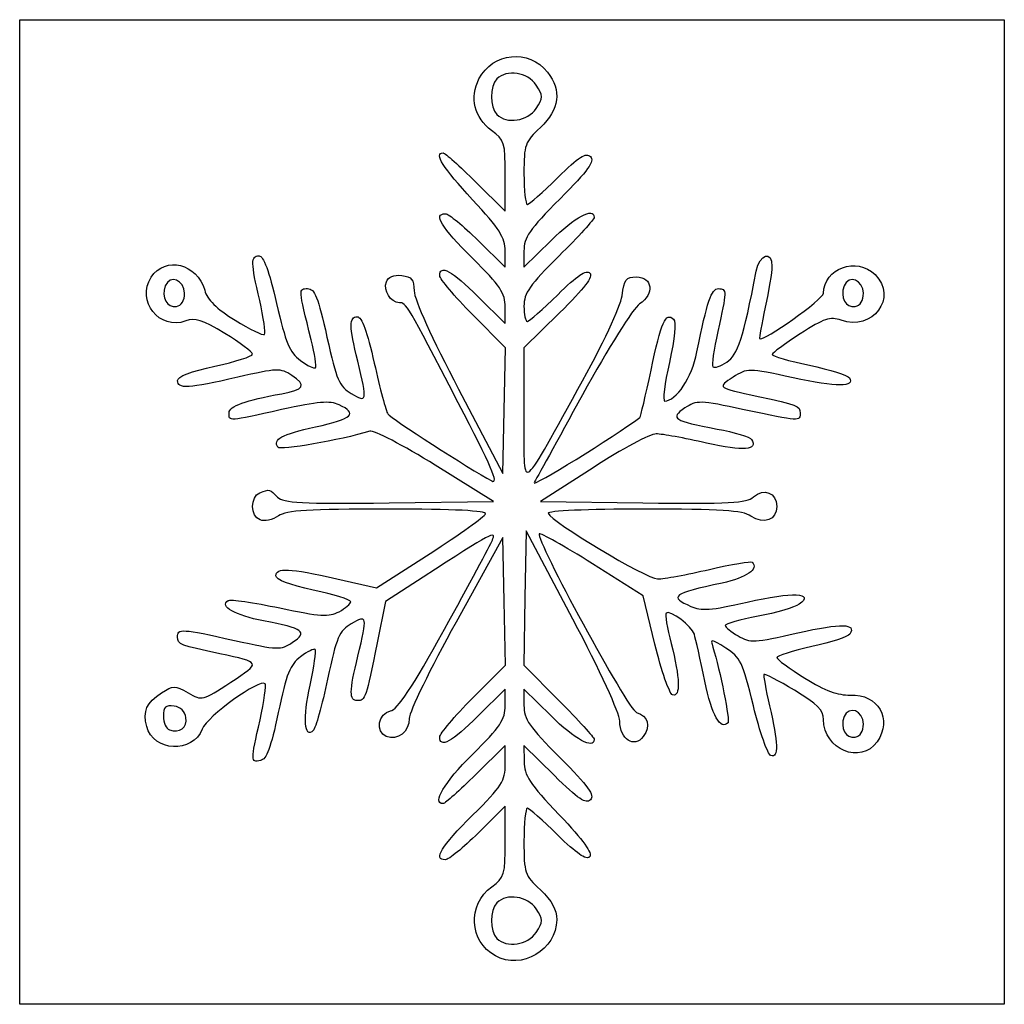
# Model space of a CAD drawing. Extents: x 0 to 2.2, y 0 to 2.2.
import ezdxf

# ---------------------------------------------------------------- set-up
doc = ezdxf.new("R2010")
doc.units = 0
doc.layers.add('Layer_1', color=7, linetype='CONTINUOUS')

msp = doc.modelspace()

# ---------------------------------------------------------------- linework, layer by layer
at = {"layer": 'Layer_1', "color": 7}
for points in [[(0.004564, 2.195436), (2.195436, 2.195436), (2.195436, 0.004564), (0.004564, 0.004564)], [(1.15362, 1.998025)], [(0.371412, 1.586567)], [(1.881829, 1.586567)], [(0.374566, 0.642581)], [(1.881828, 0.628234)], [(1.153619, 0.164692)], [(1.062952, 0.112183)]]:
    msp.add_lwpolyline(points, close=True, dxfattribs=at)
for points in [[(1.019568, 1.834261), (1.084952, 1.769457), (1.084952, 1.847927)], [(1.024756, 1.704077), (1.084954, 1.644508), (1.084796, 1.68064)], [(1.126619, 1.68041), (1.126619, 1.644508), (1.186817, 1.704077)], [(1.024756, 1.579077), (1.084954, 1.519508), (1.084954, 1.555919)], [(0.981209, 1.373172), (1.079744, 1.185821), (1.082666, 1.325733), (1.085587, 1.465645), (1.012354, 1.53937)], [(1.205588, 1.542846), (1.126619, 1.465399), (1.126619, 1.315331)], [(0.826588, 1.120219), (1.058894, 1.123022), (0.929365, 1.20384)], [(1.280251, 1.198544), (1.163367, 1.123023), (1.391339, 1.120212)], [(1.235613, 0.861532), (1.131827, 1.058366), (1.128925, 0.908934), (1.126024, 0.759503), (1.204447, 0.680617)], [(1.012343, 0.685835), (1.085567, 0.759551), (1.082654, 0.901502), (1.079744, 1.043453), (0.975578, 0.855092)], [(0.70995, 0.95133), (0.798492, 0.931213), (0.917989, 1.008006)], [(1.418017, 0.805629), (1.391708, 0.913725), (1.278753, 0.985014)], [(0.902372, 0.955012), (0.818749, 0.900772), (0.800142, 0.808774)], [(1.084953, 0.669295), (1.084953, 0.705706), (1.024755, 0.646137)], [(1.186819, 0.646136), (1.126621, 0.705706), (1.126621, 0.669804)], [(1.084953, 0.539112), (1.084953, 0.580757), (1.019568, 0.515954)], [(1.194219, 0.513759), (1.126621, 0.580756), (1.126818, 0.544599)], [(1.084953, 0.366846), (1.084953, 0.44529), (1.024755, 0.38572)]]:
    msp.add_lwpolyline(points, dxfattribs=at)
for points in [[(1.026509, 2.063503), (1.057329, 2.123103), (1.137666, 2.131159), (1.178867, 2.07878)], [(1.15362, 2.050109), (1.135029, 2.078483), (1.088278, 2.085725), (1.066204, 2.063651)], [(1.054609, 1.94883), (1.016497, 1.977007), (1.005335, 2.022558), (1.026509, 2.063503)], [(1.066204, 2.063651), (1.05009, 2.047537), (1.05009, 2.000597), (1.066204, 1.984484)], [(1.178867, 2.07878), (1.211039, 2.03788), (1.205645, 1.995828), (1.163078, 1.955681)], [(1.15362, 1.998025), (1.169426, 2.022149), (1.169426, 2.025985), (1.15362, 2.050109)], [(1.066204, 1.984484), (1.088278, 1.962409), (1.135029, 1.969651), (1.15362, 1.998025)], [(1.163078, 1.955681), (1.128602, 1.923167), (1.126619, 1.917575), (1.126619, 1.852888)], [(1.084952, 1.847927), (1.084952, 1.922516), (1.083452, 1.927506), (1.054609, 1.94883)], [(1.012036, 1.794897), (0.946582, 1.865328), (0.925406, 1.899064), (0.946651, 1.899064)], [(0.946651, 1.899064), (0.950794, 1.899064), (0.983607, 1.869903), (1.019568, 1.834261)], [(1.20174, 1.843953), (1.249104, 1.890824), (1.264539, 1.900727), (1.274576, 1.89069)], [(1.274576, 1.89069), (1.284614, 1.880652), (1.270287, 1.860827), (1.206966, 1.797132)], [(1.126619, 1.852888), (1.126619, 1.815264), (1.130001, 1.784481), (1.13413, 1.784481)], [(1.13413, 1.784481), (1.13826, 1.784481), (1.168685, 1.811244), (1.20174, 1.843953)], [(1.206966, 1.797132), (1.137956, 1.727715), (1.126619, 1.711246), (1.126619, 1.68041)], [(1.084796, 1.68064), (1.084678, 1.710845), (1.07273, 1.729588), (1.012036, 1.794897)], [(1.186817, 1.704077), (1.239845, 1.756552), (1.282869, 1.779619), (1.282869, 1.755574)], [(1.012037, 1.664689), (0.942326, 1.733866), (0.924209, 1.763647), (0.951839, 1.763647)], [(0.951839, 1.763647), (0.958835, 1.763647), (0.991647, 1.736841), (1.024756, 1.704077)], [(1.282869, 1.755574), (1.282869, 1.751134), (1.247713, 1.712579), (1.204744, 1.669897)], [(0.297007, 1.622215), (0.328602, 1.670436), (0.400239, 1.653078), (0.416218, 1.593331)], [(0.538588, 1.570361), (0.518706, 1.656093), (0.518505, 1.669897), (0.537143, 1.669897)], [(0.537143, 1.669897), (0.547218, 1.669897), (0.55949, 1.636702), (0.576206, 1.564231)], [(1.204744, 1.669897), (1.139222, 1.604812), (1.126619, 1.58679), (1.126619, 1.558179)], [(1.643479, 1.636043), (1.650906, 1.674278), (1.6789, 1.682644), (1.678335, 1.64646)], [(1.793284, 1.586735), (1.793284, 1.64229), (1.867082, 1.669016), (1.907867, 1.628231)], [(0.93912, 1.625871), (0.93912, 1.651855), (0.966122, 1.6371), (1.024756, 1.579077)], [(1.084954, 1.555919), (1.084954, 1.587165), (1.074608, 1.602597), (1.012037, 1.664689)], [(1.678335, 1.64646), (1.678138, 1.633569), (1.671448, 1.592598), (1.663478, 1.555414)], [(0.374012, 1.525053), (0.31598, 1.50299), (0.262829, 1.570053), (0.297007, 1.622215)], [(0.371412, 1.586567), (0.371412, 1.616261), (0.338534, 1.628851), (0.328599, 1.602962)], [(0.820478, 1.611849), (0.824918, 1.623419), (0.836462, 1.628283), (0.854512, 1.62619)], [(0.854512, 1.62619), (0.877099, 1.623572), (0.881901, 1.617612), (0.88225, 1.591772)], [(1.012354, 1.53937), (0.972075, 1.579919), (0.93912, 1.618845), (0.93912, 1.625871)], [(1.20174, 1.583537), (1.245128, 1.626473), (1.264998, 1.639851), (1.273198, 1.631651)], [(1.273198, 1.631651), (1.281398, 1.623451), (1.262598, 1.598758), (1.205588, 1.542846)], [(1.344844, 1.581356), (1.349794, 1.617327), (1.354137, 1.623022), (1.376619, 1.623022)], [(1.376619, 1.623022), (1.412875, 1.623022), (1.417522, 1.584868), (1.383945, 1.562868)], [(1.578256, 1.43359), (1.602571, 1.449522), (1.614351, 1.486088), (1.643479, 1.636043)], [(1.907867, 1.628231), (1.958724, 1.577374), (1.902689, 1.502011), (1.832272, 1.526558)], [(1.881829, 1.586567), (1.881829, 1.616261), (1.848951, 1.628851), (1.839017, 1.602962)], [(0.328599, 1.602962), (0.319122, 1.578265), (0.332533, 1.553323), (0.353151, 1.557294)], [(0.849348, 1.565731), (0.830211, 1.565731), (0.813206, 1.592896), (0.820478, 1.611849)], [(1.839017, 1.602962), (1.829539, 1.578265), (1.84295, 1.553323), (1.863569, 1.557294)], [(0.353151, 1.557294), (0.364683, 1.559514), (0.371412, 1.570302), (0.371412, 1.586567)], [(0.416218, 1.593331), (0.421785, 1.572516), (0.441961, 1.552607), (0.483832, 1.526616)], [(0.653308, 1.482841), (0.624533, 1.598612), (0.624648, 1.596981), (0.645288, 1.596981)], [(0.645288, 1.596981), (0.660994, 1.596981), (0.668569, 1.577988), (0.688279, 1.489186)], [(0.88225, 1.591772), (0.882486, 1.573077), (0.92226, 1.485254), (0.981209, 1.373172)], [(1.13413, 1.524064), (1.13826, 1.524064), (1.168685, 1.550827), (1.20174, 1.583537)], [(1.246659, 1.373022), (1.301985, 1.472762), (1.341412, 1.556421), (1.344844, 1.581356)], [(1.5115, 1.456356), (1.534258, 1.569307), (1.543667, 1.596981), (1.559312, 1.596981)], [(1.559312, 1.596981), (1.578369, 1.596981), (1.578288, 1.59155), (1.557907, 1.501949)], [(1.651051, 1.485742), (1.658562, 1.47823), (1.793284, 1.57389), (1.793284, 1.586735)], [(1.863569, 1.557294), (1.8751, 1.559514), (1.881829, 1.570302), (1.881829, 1.586567)], [(0.549118, 1.495175), (0.552201, 1.498257), (0.547464, 1.532092), (0.538588, 1.570361)], [(0.576206, 1.564231), (0.59649, 1.476289), (0.605355, 1.455001), (0.629053, 1.437324)], [(0.980456, 1.343271), (0.865555, 1.56396), (0.864511, 1.565731), (0.849348, 1.565731)], [(1.126619, 1.558179), (1.126619, 1.539416), (1.130001, 1.524064), (1.13413, 1.524064)], [(1.383945, 1.562868), (1.369899, 1.553665), (1.314294, 1.465271), (1.256835, 1.360806)], [(0.75662, 1.435522), (0.737646, 1.514103), (0.737455, 1.534481), (0.755691, 1.534481)], [(0.755691, 1.534481), (0.765515, 1.534481), (0.777718, 1.501232), (0.793599, 1.431187)], [(1.409321, 1.415785), (1.431969, 1.522732), (1.442259, 1.545937), (1.459414, 1.528751)], [(1.663478, 1.555414), (1.655508, 1.518229), (1.649916, 1.486876), (1.651051, 1.485742)], [(1.832272, 1.526558), (1.807444, 1.535214), (1.794802, 1.53104), (1.741163, 1.496482)], [(0.460976, 1.4974), (0.410626, 1.527986), (0.394888, 1.53299), (0.374012, 1.525053)], [(0.483832, 1.526616), (0.516655, 1.50624), (0.546035, 1.492091), (0.549118, 1.495175)], [(1.459414, 1.528751), (1.465641, 1.522513), (1.462209, 1.487095), (1.450126, 1.432918)], [(0.522451, 1.451266), (0.522451, 1.456101), (0.494788, 1.47686), (0.460976, 1.4974)], [(1.557907, 1.501949), (1.548762, 1.461742), (1.543928, 1.426197), (1.547165, 1.42296)], [(1.741163, 1.496482), (1.706909, 1.474412), (1.678842, 1.453638), (1.678792, 1.450317)], [(0.662483, 1.421038), (0.665207, 1.423763), (0.661077, 1.451574), (0.653308, 1.482841)], [(0.688279, 1.489186), (0.709602, 1.393122), (0.715484, 1.379455), (0.742329, 1.363597)], [(0.439118, 1.424472), (0.484951, 1.434375), (0.522451, 1.446432), (0.522451, 1.451266)], [(1.439667, 1.346981), (1.466023, 1.346981), (1.499836, 1.398465), (1.5115, 1.456356)], [(1.678792, 1.450317), (1.678752, 1.446994), (1.716045, 1.436254), (1.761687, 1.426445)], [(0.355785, 1.392349), (0.355785, 1.401552), (0.384798, 1.412736), (0.439118, 1.424472)], [(0.629053, 1.437324), (0.644715, 1.425642), (0.659758, 1.418314), (0.662483, 1.421038)], [(0.742329, 1.363597), (0.777778, 1.342657), (0.778349, 1.34553), (0.75662, 1.435522)], [(0.793599, 1.431187), (0.80648, 1.374375), (0.819882, 1.323531), (0.823381, 1.318199)], [(1.450126, 1.432918), (1.439584, 1.385653), (1.434878, 1.346981), (1.439667, 1.346981)], [(1.547165, 1.42296), (1.550401, 1.419724), (1.564393, 1.424508), (1.578256, 1.43359)], [(1.761687, 1.426445), (1.80733, 1.416638), (1.847471, 1.404087), (1.850889, 1.398556)], [(0.610121, 1.403886), (0.584894, 1.420415), (0.578099, 1.420186), (0.489632, 1.399817)], [(0.587671, 1.363151), (0.637881, 1.372154), (0.643364, 1.382104), (0.610121, 1.403886)], [(1.38466, 1.310581), (1.386219, 1.311754), (1.397315, 1.359097), (1.409321, 1.415785)], [(1.725329, 1.39859), (1.624578, 1.420418), (1.624214, 1.420422), (1.591852, 1.399932)], [(0.489632, 1.399817), (0.379756, 1.374519), (0.355785, 1.373181), (0.355785, 1.392349)], [(1.591852, 1.399932), (1.555747, 1.377072), (1.556372, 1.376593), (1.64745, 1.357299)], [(1.850889, 1.398556), (1.863925, 1.377464), (1.822785, 1.377475), (1.725329, 1.39859)], [(0.470368, 1.320538), (0.470368, 1.335494), (0.506364, 1.348571), (0.587671, 1.363151)], [(1.126619, 1.315331), (1.126619, 1.140669), (1.114556, 1.134872), (1.246659, 1.373022)], [(1.256835, 1.360806), (1.200656, 1.258671), (1.152234, 1.170695), (1.149228, 1.165304)], [(0.715086, 1.338493), (0.694218, 1.348001), (0.668581, 1.345851), (0.587483, 1.327794)], [(0.66304, 1.289346), (0.745673, 1.30773), (0.757693, 1.31908), (0.715086, 1.338493)], [(1.054837, 1.16929), (1.071929, 1.160143), (1.054152, 1.201726), (0.980456, 1.343271)], [(1.616866, 1.327522), (1.516813, 1.348827), (1.511437, 1.348986), (1.484656, 1.33144)], [(1.64745, 1.357299), (1.734911, 1.338771), (1.7412, 1.336285), (1.7412, 1.320238)], [(0.587483, 1.327794), (0.467286, 1.301031), (0.470368, 1.301221), (0.470368, 1.320538)], [(0.823381, 1.318199), (0.829372, 1.309073), (1.006098, 1.195375), (1.054837, 1.16929)], [(1.484656, 1.33144), (1.449994, 1.308728), (1.459617, 1.302452), (1.556434, 1.284627)], [(1.7412, 1.320238), (1.7412, 1.301143), (1.740578, 1.30118), (1.616866, 1.327522)], [(1.149228, 1.165304), (1.142547, 1.153319), (1.327004, 1.267142), (1.38466, 1.310581)], [(0.579055, 1.243929), (0.567709, 1.262287), (0.586086, 1.272225), (0.66304, 1.289346)], [(0.78354, 1.279732), (0.717199, 1.259682), (0.583758, 1.236318), (0.579055, 1.243929)], [(0.929365, 1.20384), (0.858124, 1.24829), (0.792503, 1.282441), (0.78354, 1.279732)], [(1.42073, 1.273798), (1.407753, 1.273955), (1.344537, 1.240081), (1.280251, 1.198544)], [(1.532867, 1.253503), (1.484169, 1.264518), (1.433708, 1.273651), (1.42073, 1.273798)], [(1.556434, 1.284627), (1.595177, 1.277494), (1.62969, 1.267103), (1.63313, 1.261537)], [(1.63313, 1.261537), (1.648089, 1.237333), (1.615796, 1.234745), (1.532867, 1.253503)], [(0.539543, 1.082235), (0.517703, 1.090616), (0.517257, 1.134427), (0.538929, 1.142743)], [(0.538929, 1.142743), (0.560939, 1.151189), (0.56037, 1.151326), (0.578456, 1.13324)], [(1.637082, 1.133484), (1.660247, 1.154448), (1.689117, 1.142865), (1.689117, 1.112607)], [(0.578456, 1.13324), (0.591843, 1.119853), (0.630075, 1.117846), (0.826588, 1.120219)], [(1.391339, 1.120212), (1.584969, 1.117823), (1.621987, 1.119819), (1.637082, 1.133484)], [(0.824271, 1.106513), (0.646749, 1.106592), (0.599258, 1.103603), (0.580244, 1.091145)], [(1.041088, 1.095606), (1.043502, 1.10284), (0.971846, 1.106445), (0.824271, 1.106513)], [(0.917989, 1.008006), (0.983713, 1.050242), (1.039107, 1.089662), (1.041088, 1.095606)], [(1.392615, 1.106493), (1.267516, 1.106524), (1.178644, 1.102568), (1.180578, 1.097055)], [(1.180578, 1.097055), (1.187063, 1.078574), (1.399656, 0.951149), (1.424005, 0.951149)], [(1.631457, 1.091057), (1.612675, 1.103363), (1.564924, 1.106449), (1.392615, 1.106493)], [(1.689117, 1.112607), (1.689117, 1.081858), (1.66134, 1.071477), (1.631457, 1.091057)], [(0.580244, 1.091145), (0.567259, 1.082637), (0.548944, 1.078628), (0.539543, 1.082235)], [(1.056279, 1.03733), (1.065141, 1.059701), (1.057342, 1.055529), (0.902372, 0.955012)], [(1.278753, 0.985014), (1.216628, 1.024222), (1.163551, 1.054055), (1.160804, 1.051308)], [(0.949536, 0.839003), (1.003963, 0.937274), (1.051998, 1.026521), (1.056279, 1.03733)], [(1.160804, 1.051308), (1.150822, 1.041325), (1.35821, 0.660117), (1.37684, 0.654204)], [(1.539156, 0.972234), (1.588892, 0.983831), (1.63184, 0.991064), (1.634596, 0.988308)], [(1.634596, 0.988308), (1.649808, 0.973096), (1.621415, 0.95337), (1.567775, 0.941884)], [(0.574533, 0.958131), (0.574533, 0.976756), (0.604713, 0.97524), (0.70995, 0.95133)], [(1.424005, 0.951149), (1.437602, 0.951149), (1.48942, 0.960637), (1.539156, 0.972234)], [(0.657867, 0.926373), (0.604459, 0.937849), (0.574533, 0.949254), (0.574533, 0.958131)], [(0.7412, 0.900317), (0.7412, 0.904799), (0.7037, 0.916524), (0.657867, 0.926373)], [(1.567775, 0.941884), (1.45689, 0.91814), (1.448909, 0.912186), (1.497987, 0.889825)], [(1.623411, 0.899521), (1.725024, 0.922669), (1.774064, 0.920691), (1.738993, 0.894858)], [(0.546957, 0.857688), (0.48461, 0.869452), (0.448059, 0.890487), (0.468264, 0.902974)], [(0.468264, 0.902974), (0.473392, 0.906144), (0.525151, 0.898721), (0.583281, 0.886478)], [(0.715087, 0.878194), (0.729449, 0.885881), (0.7412, 0.895836), (0.7412, 0.900317)], [(1.497987, 0.889825), (1.520775, 0.879442), (1.542715, 0.881138), (1.623411, 0.899521)], [(0.583281, 0.886478), (0.674251, 0.867319), (0.692612, 0.866166), (0.715087, 0.878194)], [(1.505811, 0.827822), (1.500488, 0.846212), (1.451071, 0.883242), (1.442838, 0.875009)], [(1.738993, 0.894858), (1.729185, 0.887634), (1.688169, 0.875498), (1.647847, 0.86789)], [(0.611769, 0.810075), (0.646782, 0.833017), (0.636093, 0.840869), (0.546957, 0.857688)], [(0.757035, 0.779275), (0.778654, 0.868811), (0.77795, 0.872243), (0.742292, 0.851179)], [(0.975578, 0.855092), (0.918286, 0.751494), (0.871411, 0.655088), (0.871411, 0.640858)], [(1.33978, 0.63459), (1.339544, 0.652036), (1.295752, 0.747477), (1.235613, 0.861532)], [(1.442838, 0.875009), (1.440149, 0.87232), (1.445243, 0.841973), (1.454158, 0.807569)], [(1.647847, 0.86789), (1.607524, 0.860282), (1.574534, 0.851132), (1.574534, 0.847557)], [(0.355783, 0.821642), (0.355783, 0.841187), (0.363676, 0.840725), (0.482791, 0.814203)], [(0.742292, 0.851179), (0.715341, 0.835259), (0.709753, 0.822184), (0.689753, 0.728259)], [(0.829744, 0.657301), (0.844779, 0.659486), (0.878121, 0.710058), (0.949536, 0.839003)], [(1.574534, 0.847557), (1.574534, 0.843982), (1.587424, 0.833462), (1.60318, 0.824179)], [(1.735992, 0.830996), (1.833608, 0.8532), (1.866783, 0.852373), (1.851788, 0.82811)], [(0.449533, 0.784581), (0.362073, 0.803109), (0.355783, 0.805595), (0.355783, 0.821642)], [(0.482791, 0.814203), (0.579824, 0.792597), (0.584849, 0.792436), (0.611769, 0.810075)], [(1.52906, 0.723489), (1.519026, 0.771358), (1.508565, 0.818308), (1.505811, 0.827822)], [(1.575853, 0.797199), (1.542367, 0.81836), (1.541006, 0.818461), (1.546915, 0.79934)], [(1.60318, 0.824179), (1.629976, 0.808392), (1.638552, 0.808832), (1.735992, 0.830996)], [(1.851788, 0.82811), (1.848296, 0.822462), (1.810267, 0.810014), (1.767279, 0.800451)], [(0.662215, 0.794026), (0.659636, 0.796605), (0.644942, 0.789318), (0.629561, 0.777834)], [(0.650546, 0.714798), (0.659542, 0.755795), (0.664793, 0.791448), (0.662215, 0.794026)], [(0.800142, 0.808774), (0.775271, 0.685805), (0.773391, 0.680317), (0.756125, 0.680317)], [(1.457347, 0.693265), (1.450186, 0.695611), (1.432487, 0.746176), (1.418017, 0.805629)], [(1.454158, 0.807569), (1.474032, 0.730873), (1.475245, 0.687398), (1.457347, 0.693265)], [(1.546915, 0.79934), (1.563012, 0.747245), (1.585405, 0.635632), (1.580703, 0.63093)], [(1.637034, 0.668554), (1.613169, 0.766095), (1.608055, 0.776848), (1.575853, 0.797199)], [(1.767279, 0.800451), (1.72429, 0.790886), (1.689169, 0.779865), (1.689232, 0.775959)], [(0.474033, 0.721103), (0.541947, 0.765734), (0.542254, 0.764939), (0.449533, 0.784581)], [(0.629561, 0.777834), (0.606137, 0.760345), (0.598063, 0.740166), (0.579853, 0.653597)], [(0.756125, 0.680317), (0.737624, 0.680317), (0.737802, 0.699619), (0.757035, 0.779275)], [(1.689232, 0.775959), (1.689311, 0.772054), (1.71751, 0.751425), (1.751933, 0.730119)], [(0.55078, 0.717959), (0.538794, 0.729945), (0.421376, 0.64516), (0.410666, 0.616786)], [(0.689753, 0.728259), (0.677444, 0.670451), (0.663044, 0.618826), (0.657753, 0.613536)], [(1.580703, 0.63093), (1.563507, 0.613734), (1.545181, 0.64658), (1.52906, 0.723489)], [(1.660665, 0.738669), (1.658873, 0.736877), (1.664472, 0.705436), (1.673108, 0.668801)], [(1.728376, 0.703308), (1.692927, 0.724549), (1.662457, 0.74046), (1.660665, 0.738669)], [(1.751933, 0.730119), (1.796902, 0.702286), (1.82518, 0.691782), (1.85239, 0.692805)], [(0.320064, 0.697384), (0.346558, 0.714744), (0.349549, 0.714756), (0.379403, 0.69762)], [(0.379403, 0.69762), (0.410778, 0.679613), (0.410971, 0.679661), (0.474033, 0.721103)], [(0.539317, 0.637867), (0.548594, 0.678946), (0.553752, 0.714987), (0.55078, 0.717959)], [(0.657753, 0.613536), (0.638006, 0.593788), (0.634574, 0.642009), (0.650546, 0.714798)], [(1.793057, 0.638362), (1.79286, 0.659427), (1.779945, 0.67241), (1.728376, 0.703308)], [(0.287239, 0.622648), (0.278499, 0.657468), (0.286322, 0.675275), (0.320064, 0.697384)], [(0.939119, 0.599343), (0.939119, 0.60637), (0.97207, 0.645291), (1.012343, 0.685835)], [(1.204447, 0.680617), (1.24758, 0.637229), (1.282871, 0.598318), (1.282871, 0.594148)], [(1.85239, 0.692805), (1.914936, 0.695156), (1.94749, 0.63886), (1.912485, 0.588883)], [(0.347974, 0.668021), (0.32906, 0.670706), (0.324536, 0.666351), (0.324536, 0.645451)], [(0.374566, 0.642581), (0.372605, 0.656327), (0.362544, 0.665951), (0.347974, 0.668021)], [(0.820013, 0.600488), (0.795338, 0.609956), (0.802776, 0.653384), (0.829744, 0.657301)], [(1.012036, 0.560525), (1.074607, 0.622617), (1.084953, 0.638049), (1.084953, 0.669295)], [(1.126621, 0.669804), (1.126621, 0.638968), (1.137958, 0.622499), (1.206968, 0.553081)], [(1.676096, 0.557847), (1.668935, 0.560194), (1.651357, 0.610012), (1.637034, 0.668554)], [(1.673108, 0.668801), (1.692532, 0.586395), (1.693455, 0.552158), (1.676096, 0.557847)], [(1.881828, 0.628234), (1.881828, 0.657928), (1.84895, 0.670518), (1.839015, 0.644629)], [(0.324536, 0.645451), (0.324536, 0.631207), (0.330395, 0.617509), (0.337557, 0.615011)], [(0.337557, 0.615011), (0.360557, 0.606988), (0.37781, 0.61984), (0.374566, 0.642581)], [(0.540281, 0.546806), (0.518411, 0.542595), (0.518383, 0.545165), (0.539317, 0.637867)], [(0.579853, 0.653597), (0.563362, 0.575201), (0.553805, 0.549411), (0.540281, 0.546806)], [(0.871411, 0.640858), (0.871411, 0.610854), (0.845675, 0.59064), (0.820013, 0.600488)], [(1.024755, 0.646137), (0.96612, 0.588114), (0.939119, 0.57336), (0.939119, 0.599343)], [(1.282871, 0.594148), (1.282871, 0.570572), (1.239408, 0.594109), (1.186819, 0.646136)], [(1.37684, 0.654204), (1.402715, 0.645992), (1.409141, 0.623479), (1.392138, 0.6006)], [(1.912485, 0.588883), (1.876152, 0.537012), (1.793636, 0.571198), (1.793057, 0.638362)], [(1.839015, 0.644629), (1.829538, 0.619932), (1.842948, 0.59499), (1.863567, 0.598961)], [(0.410666, 0.616786), (0.390078, 0.562243), (0.301342, 0.566457), (0.287239, 0.622648)], [(1.392138, 0.6006), (1.372067, 0.573592), (1.340289, 0.594221), (1.33978, 0.63459)], [(1.863567, 0.598961), (1.875098, 0.601181), (1.881828, 0.611969), (1.881828, 0.628234)], [(0.946651, 0.451151), (0.921038, 0.451151), (0.949069, 0.498042), (1.012036, 0.560525)], [(1.206968, 0.553081), (1.270332, 0.489343), (1.28462, 0.469566), (1.274566, 0.459511)], [(1.012036, 0.425109), (1.078089, 0.490655), (1.084953, 0.501387), (1.084953, 0.539112)], [(1.126818, 0.544599), (1.126975, 0.51399), (1.139019, 0.495779), (1.205234, 0.42592)], [(1.019568, 0.515954), (0.983607, 0.480312), (0.950794, 0.451151), (0.946651, 0.451151)], [(1.274566, 0.459511), (1.264511, 0.449457), (1.247529, 0.460925), (1.194219, 0.513759)], [(1.134129, 0.440733), (1.129998, 0.440733), (1.126618, 0.407606), (1.126618, 0.367117)], [(1.20174, 0.38126), (1.168685, 0.41397), (1.13826, 0.440733), (1.134129, 0.440733)], [(0.951838, 0.326151), (0.924208, 0.326151), (0.942325, 0.355932), (1.012036, 0.425109)], [(1.205234, 0.42592), (1.259259, 0.368923), (1.28011, 0.340057), (1.272646, 0.332594)], [(1.024755, 0.38572), (0.991646, 0.352957), (0.958833, 0.326151), (0.951838, 0.326151)], [(1.272646, 0.332594), (1.265182, 0.325129), (1.243251, 0.340182), (1.20174, 0.38126)], [(1.054993, 0.266251), (1.083382, 0.28724), (1.084953, 0.292515), (1.084953, 0.366846)], [(1.126618, 0.367117), (1.126618, 0.296478), (1.128095, 0.29211), (1.163077, 0.259116)], [(1.062953, 0.112184), (1.004452, 0.144884), (1.000272, 0.225794), (1.054993, 0.266251)], [(1.153619, 0.216775), (1.135028, 0.245149), (1.088277, 0.252392), (1.066203, 0.230317)], [(1.163077, 0.259116), (1.189391, 0.234299), (1.199535, 0.215815), (1.199535, 0.192688)], [(1.066203, 0.230317), (1.050089, 0.214203), (1.050089, 0.167264), (1.066203, 0.151151)], [(1.153619, 0.164692), (1.169425, 0.188816), (1.169425, 0.192652), (1.153619, 0.216775)], [(1.199535, 0.192688), (1.199535, 0.126212), (1.120839, 0.079827), (1.062952, 0.112183)], [(1.066203, 0.151151), (1.088277, 0.129076), (1.135028, 0.136318), (1.153619, 0.164692)]]:
    msp.add_open_spline(points, degree=3, dxfattribs=at)

doc.saveas('drawing.dxf')
